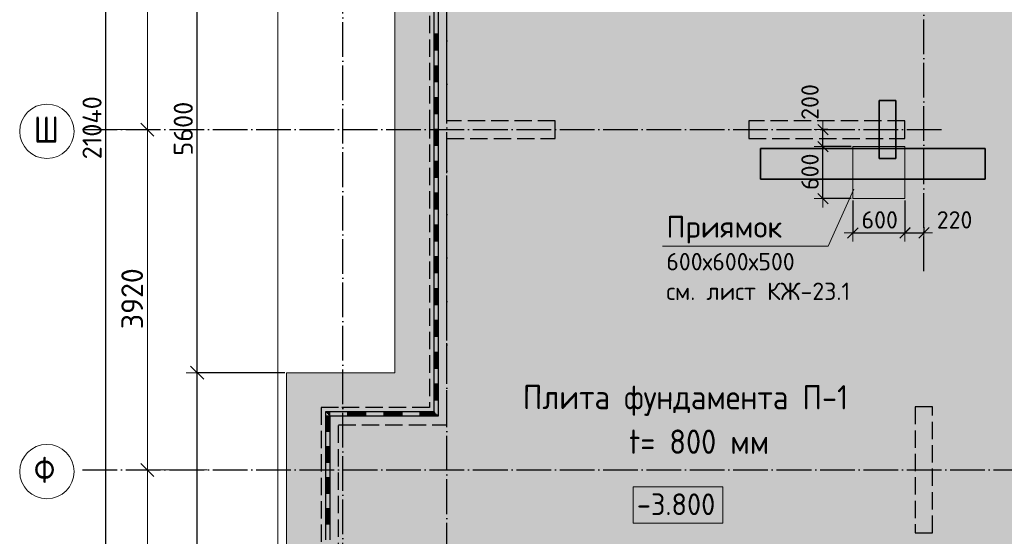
# Model space of a CAD drawing. Header units: millimetres. Extents: x -3725 to 93325, y -74170 to 82591.
# Tile 23 of 133: x -3725 to 7626, y 52575 to 58527. Entities that reach past the tile are written whole.
import ezdxf

# ---------------------------------------------------------------- set-up
doc = ezdxf.new("R2010")
doc.units = ezdxf.units.MM
doc.header["$PDMODE"] = 65
for name, pattern in [('______11', [500, 400, -50, 0, -50]), ('______2', [270, 200, -70]), ('______3', [500, 400, -100]), ('______5', [1100, 800, -100, 100, -100])]:
    doc.linetypes.add(name, pattern=pattern)
for name, color, linetype, lineweight in [('Standard', 7, 'Continuous', 25), ('Балка_ общее', 7, '______3', 13), ('Заливка', 7, 'Continuous', 13), ('Размерная линия_ общее', 7, 'Continuous', 13), ('Размерная линия_ общее_1', 7, 'Continuous', 13), ('Стена_ общее', 7, 'Continuous', 35), ('Текст_ примечание', 7, 'Continuous', 13), ('Фундамент (1)', 7, 'Continuous', 35)]:
    doc.layers.add(name, color=color, linetype=linetype, lineweight=lineweight)
doc.layers.add('Осевая линия_ общее', color=7, linetype='______5', lineweight=13, true_color=0xa0a0a0)
doc.styles.add('ARIAL', font='ARIAL.TTF')
doc.styles.add('ISOCPEUR', font='ISOCPEUR')
doc.dimstyles.new('DIMSTYLE_12', dxfattribs={"dimtxt": 200, "dimasz": 200, "dimexe": 0, "dimexo": 0, "dimgap": 100, "dimtad": 2, "dimdec": 0, "dimrnd": 5, "dimzin": 12, "dimdsep": 46, "dimtxsty": 'ISOCPEUR', "dimblk1": 'ALL_ML_STRICH', "dimblk2": 'ALL_ML_STRICH', "dimsah": 1, "dimcen": 0, "dimclrd": 7, "dimclre": 256, "dimclrt": 7, "dimadec": 0, "dimazin": 0, "dimtfac": 1, "dimtdec": 0, "dimtix": 1, "dimtmove": 2, "dimatfit": 3, "dimfxl": 0, "dimtvp": 1.2, "dimtzin": 0, "dimlwd": 0, "dimlwe": -3, "dimarcsym": 0})
doc.dimstyles.new('DIMSTYLE_13', dxfattribs={"dimtxt": 200, "dimasz": 200, "dimexe": 0, "dimexo": 0, "dimgap": 100, "dimtad": 2, "dimdec": 0, "dimrnd": 5, "dimzin": 12, "dimdsep": 46, "dimtxsty": 'ISOCPEUR', "dimblk1": 'ALL_ML_STRICH', "dimblk2": 'ALL_ML_STRICH', "dimsah": 1, "dimcen": 0, "dimclrd": 7, "dimclre": 256, "dimclrt": 7, "dimadec": 0, "dimazin": 0, "dimtfac": 1, "dimtdec": 0, "dimtix": 1, "dimtmove": 2, "dimatfit": 3, "dimfxl": 0, "dimtzin": 0, "dimlwd": 0, "dimlwe": -3, "dimarcsym": 0})
doc.dimstyles.new('DIMSTYLE_15', dxfattribs={"dimtxt": 200, "dimasz": 200, "dimexe": 0, "dimexo": 0, "dimgap": 100, "dimtad": 2, "dimdec": 0, "dimrnd": 10, "dimzin": 12, "dimdsep": 46, "dimtxsty": 'ISOCPEUR', "dimblk1": 'ALL_ML_STRICH', "dimblk2": 'ALL_ML_STRICH', "dimsah": 1, "dimcen": 0, "dimclrd": 7, "dimclre": 256, "dimclrt": 7, "dimadec": 0, "dimazin": 0, "dimtfac": 1, "dimtdec": 0, "dimtix": 1, "dimtmove": 2, "dimatfit": 3, "dimfxl": 0, "dimtzin": 0, "dimlwd": 0, "dimlwe": -3, "dimarcsym": 0})
doc.dimstyles.new('DIMSTYLE_16', dxfattribs={"dimtxt": 200, "dimasz": 200, "dimexe": 0, "dimexo": 0, "dimgap": 100, "dimtad": 2, "dimdec": 0, "dimrnd": 10, "dimzin": 12, "dimdsep": 46, "dimtxsty": 'ISOCPEUR', "dimblk1": 'ALL_ML_STRICH', "dimblk2": 'ALL_ML_STRICH', "dimsah": 1, "dimcen": 0, "dimclrd": 7, "dimclre": 256, "dimclrt": 7, "dimadec": 0, "dimazin": 0, "dimtfac": 1, "dimtdec": 0, "dimtix": 1, "dimtmove": 2, "dimatfit": 3, "dimfxl": 0, "dimtvp": 1.2, "dimtzin": 0, "dimlwd": 0, "dimlwe": -3, "dimarcsym": 0})
doc.dimstyles.new('DIMSTYLE_17', dxfattribs={"dimtxt": 220, "dimasz": 250, "dimexe": 0, "dimexo": 0, "dimgap": 110, "dimtad": 2, "dimdec": 0, "dimrnd": 1, "dimzin": 12, "dimdsep": 46, "dimtxsty": 'ISOCPEUR', "dimblk1": 'ALL_ML_STRICH', "dimblk2": 'ALL_ML_STRICH', "dimsah": 1, "dimcen": 0, "dimclrd": 7, "dimclre": 256, "dimclrt": 7, "dimadec": 0, "dimazin": 0, "dimtfac": 1, "dimtdec": 0, "dimtix": 1, "dimtmove": 2, "dimatfit": 3, "dimfxl": 0, "dimtzin": 0, "dimlwd": 0, "dimlwe": -3, "dimarcsym": 0})
doc.dimstyles.new('DIMSTYLE_3', dxfattribs={"dimtxt": 220, "dimasz": 250, "dimexe": 0, "dimexo": 0, "dimgap": 110, "dimtad": 2, "dimdec": 0, "dimrnd": 5, "dimzin": 12, "dimdsep": 46, "dimtxsty": 'ISOCPEUR', "dimblk1": 'ALL_ML_STRICH', "dimblk2": 'ALL_ML_STRICH', "dimsah": 1, "dimcen": 0, "dimclrd": 7, "dimclre": 256, "dimclrt": 7, "dimadec": 0, "dimazin": 0, "dimtfac": 1, "dimtdec": 0, "dimtix": 1, "dimtmove": 2, "dimatfit": 3, "dimfxl": 0, "dimtzin": 0, "dimlwd": 0, "dimlwe": -3, "dimarcsym": 0})
doc.dimstyles.new('DIMSTYLE_7', dxfattribs={"dimtxt": 250, "dimasz": 250, "dimexe": 0, "dimexo": 0, "dimgap": 125, "dimtad": 2, "dimdec": 0, "dimrnd": 5, "dimzin": 12, "dimdsep": 46, "dimtxsty": 'ISOCPEUR', "dimblk1": 'ALL_ML_STRICH', "dimblk2": 'ALL_ML_STRICH', "dimsah": 1, "dimcen": 0, "dimclrd": 7, "dimclre": 256, "dimclrt": 7, "dimadec": 0, "dimazin": 0, "dimtfac": 1, "dimtdec": 0, "dimtix": 1, "dimtmove": 2, "dimatfit": 3, "dimfxl": 0, "dimtzin": 0, "dimlwd": 0, "dimlwe": -3, "dimarcsym": 0})

# ---------------------------------------------------------------- blocks, each defined once
blk = doc.blocks.new('ALL_ML_STRICH')
at = {"color": 0, "linetype": 'ByBlock', "lineweight": -2}
for p, q in [((0, -0.5), (0, 0.5)), ((-1, 0), (0.5, 0)), ((-0.3, -0.3), (0.3, 0.3))]:
    blk.add_line(p, q, dxfattribs=at)
blk = doc.blocks.new('*D13')
at = {"layer": 'DEFPOINTS', "color": 7, "linetype": 'Continuous', "lineweight": 13, "transparency": 33554687}
for p in [(-650, 54460), (-1679, 49540), (-650, 49540)]:
    blk.add_point(p, dxfattribs=at)
at = {"layer": 'Размерная линия_ общее', "color": 253, "linetype": 'Continuous', "lineweight": -2, "true_color": 0xa0a0a0, "transparency": 33554687}
for p, q in [((-670, 54460), (-1679, 54460)), ((-670, 49540), (-1679, 49540))]:
    blk.add_line(p, q, dxfattribs=at)
at = {"layer": 'Размерная линия_ общее', "color": 7, "linetype": 'Continuous', "lineweight": -2, "transparency": 33554687}
blk.add_line((-1679, 49540), (-1679, 54460), dxfattribs=at)
at = {"layer": 'Размерная линия_ общее', "color": 7, "linetype": 'Continuous', "lineweight": 13, "transparency": 33554687, "xscale": 250, "yscale": 250, "zscale": 250}
for p, rotation in [((-1679, 54460), 90), ((-1679, 49540), 270)]:
    blk.add_blockref('ALL_ML_STRICH', p, dxfattribs=dict(at, rotation=rotation))
at = {"layer": 'Размерная линия_ общее', "color": 7, "linetype": 'Continuous', "lineweight": 13, "transparency": 33554687, "insert": (-1839, 52000), "char_height": 220, "width": 880, "attachment_point": 5, "rotation": 90, "style": 'ISOCPEUR'}
blk.add_mtext('\\A1;{4920}', dxfattribs=at)
blk = doc.blocks.new('*D14')
at = {"layer": 'DEFPOINTS', "color": 7, "linetype": 'Continuous', "lineweight": 13, "transparency": 33554687}
for p in [(-650, 60060), (-1679, 54460), (-650, 54460)]:
    blk.add_point(p, dxfattribs=at)
at = {"layer": 'Размерная линия_ общее', "color": 253, "linetype": 'Continuous', "lineweight": -2, "true_color": 0xa0a0a0, "transparency": 33554687}
for p, q in [((-670, 60060), (-1679, 60060)), ((-670, 54460), (-1679, 54460))]:
    blk.add_line(p, q, dxfattribs=at)
at = {"layer": 'Размерная линия_ общее', "color": 7, "linetype": 'Continuous', "lineweight": -2, "transparency": 33554687}
blk.add_line((-1679, 54460), (-1679, 60060), dxfattribs=at)
at = {"layer": 'Размерная линия_ общее', "color": 7, "linetype": 'Continuous', "lineweight": 13, "transparency": 33554687, "xscale": 250, "yscale": 250, "zscale": 250}
for p, rotation in [((-1679, 60060), 90), ((-1679, 54460), 270)]:
    blk.add_blockref('ALL_ML_STRICH', p, dxfattribs=dict(at, rotation=rotation))
at = {"layer": 'Размерная линия_ общее', "color": 7, "linetype": 'Continuous', "lineweight": 13, "transparency": 33554687, "insert": (-1839, 57271), "char_height": 220, "width": 880, "attachment_point": 5, "rotation": 90, "style": 'ISOCPEUR'}
blk.add_mtext('\\A1;{5600}', dxfattribs=at)
blk = doc.blocks.new('СЛОЖНЫЙ_ОБЪЕКТ_7')
at = {"layer": 'Стена_ общее', "color": 253, "linetype": '______2', "lineweight": -3, "true_color": 0xa0a0a0, "transparency": 33554687}
for p, q in [((1200, 57360), (1200, 60660)), ((1000, 60460), (1000, 57360)), ((1000, 57360), (1000, 54060)), ((2450, 57360), (1200, 57360)), ((2450, 57160), (2450, 57360)), ((4680, 57360), (4680, 57160)), ((6480, 57360), (4680, 57360)), ((6480, 57160), (6480, 57360)), ((1200, 54060), (1200, 57160)), ((1200, 57160), (2450, 57160)), ((4680, 57160), (6480, 57160)), ((-250, 54060), (-250, 50140)), ((-50, 54060), (-250, 54060)), ((1000, 54060), (-50, 54060)), ((1200, 53860), (1200, 54060)), ((6600, 54065), (6600, 52615)), ((6800, 54065), (6600, 54065)), ((6800, 52615), (6800, 54065)), ((-50, 50140), (-50, 53860)), ((-50, 53860), (1200, 53860)), ((6600, 52615), (6800, 52615))]:
    blk.add_line(p, q, dxfattribs=at)
blk = doc.blocks.new('*D497')
at = {"layer": 'DEFPOINTS', "color": 7, "linetype": 'Continuous', "lineweight": 13, "transparency": 33554687}
for p in [(5880, 57065), (5536, 56465), (5880, 56465)]:
    blk.add_point(p, dxfattribs=at)
at = {"layer": 'Размерная линия_ общее_1', "color": 253, "linetype": 'Continuous', "lineweight": -2, "true_color": 0xa0a0a0, "transparency": 33554687}
for p, q in [((5860, 57065), (5536, 57065)), ((5860, 56465), (5536, 56465))]:
    blk.add_line(p, q, dxfattribs=at)
at = {"layer": 'Размерная линия_ общее_1', "color": 7, "linetype": 'Continuous', "lineweight": -2, "transparency": 33554687}
blk.add_line((5536, 56465), (5536, 57065), dxfattribs=at)
at = {"layer": 'Размерная линия_ общее_1', "color": 7, "linetype": 'Continuous', "lineweight": 13, "transparency": 33554687, "xscale": 200, "yscale": 200, "zscale": 200}
for p, rotation in [((5536, 57065), 90), ((5536, 56465), 270)]:
    blk.add_blockref('ALL_ML_STRICH', p, dxfattribs=dict(at, rotation=rotation))
at = {"layer": 'Размерная линия_ общее_1', "color": 7, "linetype": 'Continuous', "lineweight": 13, "transparency": 33554687, "insert": (5386, 56775), "char_height": 200, "width": 600, "attachment_point": 5, "rotation": 90, "style": 'ISOCPEUR'}
blk.add_mtext('\\A1;{600}', dxfattribs=at)
blk = doc.blocks.new('*D498')
at = {"layer": 'DEFPOINTS', "color": 7, "linetype": 'Continuous', "lineweight": 13, "transparency": 33554687}
for p in [(5612, 57260), (5536, 57065), (5880, 57065)]:
    blk.add_point(p, dxfattribs=at)
at = {"layer": 'Размерная линия_ общее_1', "color": 253, "linetype": 'Continuous', "lineweight": -2, "true_color": 0xa0a0a0, "transparency": 33554687}
for p, q in [((5592, 57260), (5536, 57260)), ((5860, 57065), (5536, 57065))]:
    blk.add_line(p, q, dxfattribs=at)
at = {"layer": 'Размерная линия_ общее_1', "color": 7, "linetype": 'Continuous', "lineweight": -2, "transparency": 33554687}
blk.add_line((5536, 57065), (5536, 57260), dxfattribs=at)
at = {"layer": 'Размерная линия_ общее_1', "color": 7, "linetype": 'Continuous', "lineweight": 13, "transparency": 33554687, "xscale": 200, "yscale": 200, "zscale": 200}
for p, rotation in [((5536, 57260), 90), ((5536, 57065), 270)]:
    blk.add_blockref('ALL_ML_STRICH', p, dxfattribs=dict(at, rotation=rotation))
at = {"layer": 'Размерная линия_ общее_1', "color": 7, "linetype": 'Continuous', "lineweight": 13, "transparency": 33554687, "insert": (5386, 57579), "char_height": 200, "width": 600, "attachment_point": 5, "rotation": 90, "style": 'ISOCPEUR'}
blk.add_mtext('\\A1;{200}', dxfattribs=at)
blk = doc.blocks.new('*D499')
at = {"layer": 'DEFPOINTS', "color": 7, "linetype": 'Continuous', "lineweight": 13, "transparency": 33554687}
for p in [(5880, 56465), (6480, 56465), (5880, 56070.73901)]:
    blk.add_point(p, dxfattribs=at)
at = {"layer": 'Размерная линия_ общее_1', "color": 253, "linetype": 'Continuous', "lineweight": -2, "true_color": 0xa0a0a0, "transparency": 33554687}
for p, q in [((5880, 56445), (5880, 56070.73901)), ((6480, 56445), (6480, 56070.73901))]:
    blk.add_line(p, q, dxfattribs=at)
at = {"layer": 'Размерная линия_ общее_1', "color": 7, "linetype": 'Continuous', "lineweight": -2, "transparency": 33554687}
blk.add_line((5880, 56070.73901), (6480, 56070.73901), dxfattribs=at)
at = {"layer": 'Размерная линия_ общее_1', "color": 7, "linetype": 'Continuous', "lineweight": 13, "transparency": 33554687, "xscale": 200, "yscale": 200, "zscale": 200, "rotation": 180}
blk.add_blockref('ALL_ML_STRICH', (5880, 56070.73901), dxfattribs=at)
at = {"layer": 'Размерная линия_ общее_1', "color": 7, "linetype": 'Continuous', "lineweight": 13, "transparency": 33554687, "xscale": 200, "yscale": 200, "zscale": 200}
blk.add_blockref('ALL_ML_STRICH', (6480, 56070.73901), dxfattribs=at)
at = {"layer": 'Размерная линия_ общее_1', "color": 7, "linetype": 'Continuous', "lineweight": 13, "transparency": 33554687, "insert": (6190, 56220.73901), "char_height": 200, "width": 600, "attachment_point": 5, "style": 'ISOCPEUR'}
blk.add_mtext('\\A1;{600}', dxfattribs=at)
blk = doc.blocks.new('*D500')
at = {"layer": 'DEFPOINTS', "color": 7, "linetype": 'Continuous', "lineweight": 13, "transparency": 33554687}
for p in [(6480, 56465), (6700, 56157), (6480, 56071)]:
    blk.add_point(p, dxfattribs=at)
at = {"layer": 'Размерная линия_ общее_1', "color": 253, "linetype": 'Continuous', "lineweight": -2, "true_color": 0xa0a0a0, "transparency": 33554687}
for p, q in [((6480, 56445), (6480, 56071)), ((6700, 56137), (6700, 56071))]:
    blk.add_line(p, q, dxfattribs=at)
at = {"layer": 'Размерная линия_ общее_1', "color": 7, "linetype": 'Continuous', "lineweight": -2, "transparency": 33554687}
blk.add_line((6480, 56071), (6700, 56071), dxfattribs=at)
at = {"layer": 'Размерная линия_ общее_1', "color": 7, "linetype": 'Continuous', "lineweight": 13, "transparency": 33554687, "xscale": 200, "yscale": 200, "zscale": 200, "rotation": 180}
blk.add_blockref('ALL_ML_STRICH', (6480, 56071), dxfattribs=at)
at = {"layer": 'Размерная линия_ общее_1', "color": 7, "linetype": 'Continuous', "lineweight": 13, "transparency": 33554687, "xscale": 200, "yscale": 200, "zscale": 200}
blk.add_blockref('ALL_ML_STRICH', (6700, 56071), dxfattribs=at)
at = {"layer": 'Размерная линия_ общее_1', "color": 7, "linetype": 'Continuous', "lineweight": 13, "transparency": 33554687, "insert": (7053, 56221), "char_height": 200, "width": 600, "attachment_point": 5, "style": 'ISOCPEUR'}
blk.add_mtext('\\A1;{220}', dxfattribs=at)
blk = doc.blocks.new('ЭЛЕМЕНТ_УЗОРА_4')
at = {"layer": 'Standard', "color": 7, "linetype": 'Continuous', "lineweight": 25, "transparency": 33554687}
for p, q in [((1050, 58727), (1050, 58360)), ((1100, 58727), (1100, 58360)), ((1050, 58360), (1050, 57993)), ((1100, 58360), (1050, 58360)), ((1100, 58360), (1050, 58360)), ((1060, 58360), (1060, 58177)), ((1070, 58360), (1070, 58177)), ((1080, 58360), (1080, 58177)), ((1090, 58360), (1090, 58177)), ((1100, 58360), (1100, 57993)), ((1100, 58177), (1050, 58177)), ((1050, 57993), (1050, 57627)), ((1100, 57993), (1050, 57993)), ((1100, 57993), (1050, 57993)), ((1060, 57993), (1060, 57810)), ((1070, 57993), (1070, 57810)), ((1080, 57993), (1080, 57810)), ((1090, 57993), (1090, 57810)), ((1100, 57993), (1100, 57627)), ((1100, 57810), (1050, 57810)), ((1050, 57627), (1050, 57260)), ((1100, 57627), (1050, 57627)), ((1100, 57627), (1050, 57627)), ((1060, 57627), (1060, 57443)), ((1070, 57627), (1070, 57443)), ((1080, 57627), (1080, 57443)), ((1090, 57627), (1090, 57443)), ((1100, 57627), (1100, 57260)), ((1100, 57443), (1050, 57443)), ((1050, 57260), (1050, 56893)), ((1100, 57260), (1050, 57260)), ((1100, 57260), (1050, 57260)), ((1060, 57260), (1060, 57077)), ((1070, 57260), (1070, 57077)), ((1080, 57260), (1080, 57077)), ((1090, 57260), (1090, 57077)), ((1100, 57260), (1100, 56893)), ((1100, 57077), (1050, 57077)), ((1050, 56893), (1050, 56527)), ((1100, 56893), (1050, 56893)), ((1100, 56893), (1050, 56893)), ((1060, 56893), (1060, 56710)), ((1070, 56893), (1070, 56710)), ((1080, 56893), (1080, 56710)), ((1090, 56893), (1090, 56710)), ((1100, 56893), (1100, 56527)), ((1100, 56710), (1050, 56710)), ((1050, 56527), (1050, 56160)), ((1100, 56527), (1050, 56527)), ((1100, 56527), (1050, 56527)), ((1060, 56527), (1060, 56343)), ((1070, 56527), (1070, 56343)), ((1080, 56527), (1080, 56343)), ((1090, 56527), (1090, 56343)), ((1100, 56527), (1100, 56160)), ((1100, 56343), (1050, 56343)), ((1050, 56160), (1050, 55793)), ((1100, 56160), (1050, 56160)), ((1100, 56160), (1050, 56160)), ((1060, 56160), (1060, 55977)), ((1070, 56160), (1070, 55977)), ((1080, 56160), (1080, 55977)), ((1090, 56160), (1090, 55977)), ((1100, 56160), (1100, 55793)), ((1100, 55977), (1050, 55977)), ((1050, 55793), (1050, 55427)), ((1100, 55793), (1050, 55793)), ((1100, 55793), (1050, 55793)), ((1060, 55793), (1060, 55610)), ((1070, 55793), (1070, 55610)), ((1080, 55793), (1080, 55610)), ((1090, 55793), (1090, 55610)), ((1100, 55793), (1100, 55427)), ((1100, 55610), (1050, 55610)), ((1050, 55427), (1050, 55060)), ((1100, 55427), (1050, 55427)), ((1100, 55427), (1050, 55427)), ((1060, 55427), (1060, 55243)), ((1070, 55427), (1070, 55243)), ((1080, 55427), (1080, 55243)), ((1090, 55427), (1090, 55243)), ((1100, 55427), (1100, 55060)), ((1100, 55243), (1050, 55243)), ((1050, 55060), (1050, 54693)), ((1100, 55060), (1050, 55060)), ((1100, 55060), (1050, 55060)), ((1060, 55060), (1060, 54877)), ((1070, 55060), (1070, 54877)), ((1080, 55060), (1080, 54877)), ((1090, 55060), (1090, 54877)), ((1100, 55060), (1100, 54693)), ((1100, 54877), (1050, 54877)), ((1050, 54693), (1050, 54327)), ((1100, 54693), (1050, 54693)), ((1100, 54693), (1050, 54693)), ((1060, 54693), (1060, 54510)), ((1070, 54693), (1070, 54510)), ((1080, 54693), (1080, 54510)), ((1090, 54693), (1090, 54510)), ((1100, 54693), (1100, 54327)), ((1100, 54510), (1050, 54510)), ((1050, 54327), (1050, 54010)), ((1100, 54327), (1050, 54327)), ((1100, 54327), (1050, 54327)), ((1060, 54327), (1060, 54143)), ((1070, 54327), (1070, 54143)), ((1080, 54327), (1080, 54143)), ((1090, 54327), (1090, 54143)), ((1100, 54143), (1050, 54143)), ((-150, 54010), (-200, 54010)), ((-200, 54010), (-200, 53960)), ((-200, 53960), (-200, 53604)), ((-150, 53960), (-200, 53960)), ((-150, 53960), (-200, 53960)), ((-150, 54000), (-190, 54000)), ((-190, 53960), (-190, 53782)), ((-150, 53990), (-180, 53990)), ((-180, 53960), (-180, 53782)), ((-150, 53980), (-170, 53980)), ((-170, 53960), (-170, 53782)), ((-150, 53970), (-160, 53970)), ((-160, 53960), (-160, 53782)), ((267, 54010), (-150, 54010)), ((-150, 53960), (-150, 54010)), ((-150, 53960), (-150, 54010)), ((267, 53960), (-150, 53960)), ((-150, 53960), (-150, 53960)), ((-150, 53960), (-150, 53960)), ((-150, 53960), (-150, 53604)), ((58, 53960), (58, 54010)), ((267, 54000), (58, 54000)), ((267, 53990), (58, 53990)), ((267, 53980), (58, 53980)), ((267, 53970), (58, 53970)), ((683, 54010), (267, 54010)), ((267, 53960), (267, 54010)), ((267, 53960), (267, 54010)), ((683, 53960), (267, 53960)), ((475, 53960), (475, 54010)), ((683, 54000), (475, 54000)), ((683, 53990), (475, 53990)), ((683, 53980), (475, 53980)), ((683, 53970), (475, 53970)), ((1050, 54010), (683, 54010)), ((683, 53960), (683, 54010)), ((683, 53960), (683, 54010)), ((1100, 53960), (683, 53960)), ((892, 53960), (892, 54010)), ((1060, 54000), (892, 54000)), ((1070, 53990), (892, 53990)), ((1080, 53980), (892, 53980)), ((1090, 53970), (892, 53970)), ((1100, 53960), (1100, 53960)), ((1100, 53960), (1100, 53960)), ((1100, 53960), (1100, 53960)), ((-150, 53782), (-200, 53782)), ((-200, 53604), (-200, 53247)), ((-150, 53604), (-200, 53604)), ((-150, 53604), (-200, 53604)), ((-190, 53604), (-190, 53425)), ((-180, 53604), (-180, 53425)), ((-170, 53604), (-170, 53425)), ((-160, 53604), (-160, 53425)), ((-150, 53604), (-150, 53247)), ((-150, 53425), (-200, 53425)), ((-200, 53247), (-200, 52891)), ((-150, 53247), (-200, 53247)), ((-150, 53247), (-200, 53247)), ((-190, 53247), (-190, 53069)), ((-180, 53247), (-180, 53069)), ((-170, 53247), (-170, 53069)), ((-160, 53247), (-160, 53069)), ((-150, 53247), (-150, 52891)), ((-150, 53069), (-200, 53069)), ((-200, 52891), (-200, 52535)), ((-150, 52891), (-200, 52891)), ((-150, 52891), (-200, 52891)), ((-190, 52891), (-190, 52713)), ((-180, 52891), (-180, 52713)), ((-170, 52891), (-170, 52713)), ((-160, 52891), (-160, 52713)), ((-150, 52891), (-150, 52535)), ((-150, 52713), (-200, 52713))]:
    blk.add_line(p, q, dxfattribs=at)
blk.add_lwpolyline([(1100, 54327), (1100, 53960), (1100, 53960)], dxfattribs=at)
blk = doc.blocks.new('*D533')
at = {"layer": 'DEFPOINTS', "color": 7, "linetype": 'Continuous', "lineweight": 13, "transparency": 33554687}
for p in [(-2849, 67780), (-3000, 46740), (-2731, 46740)]:
    blk.add_point(p, dxfattribs=at)
at = {"layer": 'Размерная линия_ общее', "color": 253, "linetype": 'Continuous', "lineweight": -2, "true_color": 0xa0a0a0, "transparency": 33554687}
for p, q in [((-2949, 67780), (-2731, 67780)), ((-2731, 46740), (-2731, 46740))]:
    blk.add_line(p, q, dxfattribs=at)
at = {"layer": 'Размерная линия_ общее', "color": 7, "linetype": 'Continuous', "lineweight": -2, "transparency": 33554687}
blk.add_line((-2731, 46740), (-2731, 67780), dxfattribs=at)
at = {"layer": 'Размерная линия_ общее', "color": 7, "linetype": 'Continuous', "lineweight": 13, "transparency": 33554687, "xscale": 250, "yscale": 250, "zscale": 250}
for p, rotation in [((-2731, 67780), 90), ((-2731, 46740), 270)]:
    blk.add_blockref('ALL_ML_STRICH', p, dxfattribs=dict(at, rotation=rotation))
at = {"layer": 'Размерная линия_ общее', "color": 7, "linetype": 'Continuous', "lineweight": 13, "transparency": 33554687, "insert": (-2891, 57282), "char_height": 220, "width": 1100, "attachment_point": 5, "rotation": 90, "style": 'ISOCPEUR'}
blk.add_mtext('\\A1;{21040}', dxfattribs=at)
blk = doc.blocks.new('*D552')
at = {"layer": 'DEFPOINTS', "color": 7, "linetype": 'Continuous', "lineweight": 13, "transparency": 33554687}
for p in [(-1554, 53340), (-2253, 50040), (-1978, 50040)]:
    blk.add_point(p, dxfattribs=at)
at = {"layer": 'Балка_ общее', "color": 251, "linetype": 'Continuous', "lineweight": -2, "true_color": 0x656565, "transparency": 33554687}
for p, q in [((-1564, 53340), (-2253, 53340)), ((-1988, 50040), (-2253, 50040))]:
    blk.add_line(p, q, dxfattribs=at)
at = {"layer": 'Балка_ общее', "color": 7, "linetype": 'Continuous', "lineweight": -2, "transparency": 33554687}
blk.add_line((-2253, 50040), (-2253, 53340), dxfattribs=at)
at = {"layer": 'Балка_ общее', "color": 7, "linetype": 'Continuous', "lineweight": 13, "transparency": 33554687, "xscale": 250, "yscale": 250, "zscale": 250}
for p, rotation in [((-2253, 53340), 90), ((-2253, 50040), 270)]:
    blk.add_blockref('ALL_ML_STRICH', p, dxfattribs=dict(at, rotation=rotation))
at = {"layer": 'Балка_ общее', "color": 7, "linetype": 'Continuous', "lineweight": 13, "transparency": 33554687, "insert": (-2428, 51702), "char_height": 250, "width": 1000, "attachment_point": 5, "rotation": 90, "style": 'ISOCPEUR'}
blk.add_mtext('\\A1;{3300}', dxfattribs=at)
blk = doc.blocks.new('*D553')
at = {"layer": 'DEFPOINTS', "color": 7, "linetype": 'Continuous', "lineweight": 13, "transparency": 33554687}
for p in [(-2763, 57260), (-2253, 53340), (-1554, 53340)]:
    blk.add_point(p, dxfattribs=at)
at = {"layer": 'Балка_ общее', "color": 251, "linetype": 'Continuous', "lineweight": -2, "true_color": 0x656565, "transparency": 33554687}
for p, q in [((-2753, 57260), (-2253, 57260)), ((-1564, 53340), (-2253, 53340))]:
    blk.add_line(p, q, dxfattribs=at)
at = {"layer": 'Балка_ общее', "color": 7, "linetype": 'Continuous', "lineweight": -2, "transparency": 33554687}
blk.add_line((-2253, 53340), (-2253, 57260), dxfattribs=at)
at = {"layer": 'Балка_ общее', "color": 7, "linetype": 'Continuous', "lineweight": 13, "transparency": 33554687, "xscale": 250, "yscale": 250, "zscale": 250}
for p, rotation in [((-2253, 57260), 90), ((-2253, 53340), 270)]:
    blk.add_blockref('ALL_ML_STRICH', p, dxfattribs=dict(at, rotation=rotation))
at = {"layer": 'Балка_ общее', "color": 7, "linetype": 'Continuous', "lineweight": 13, "transparency": 33554687, "insert": (-2428, 55312), "char_height": 250, "width": 1000, "attachment_point": 5, "rotation": 90, "style": 'ISOCPEUR'}
blk.add_mtext('\\A1;{3920}', dxfattribs=at)
blk = doc.blocks.new('*D554')
at = {"layer": 'DEFPOINTS', "color": 7, "linetype": 'Continuous', "lineweight": 13, "transparency": 33554687}
for p in [(-1686, 61180), (-2763, 57260), (-2253, 57260)]:
    blk.add_point(p, dxfattribs=at)
at = {"layer": 'Балка_ общее', "color": 251, "linetype": 'Continuous', "lineweight": -2, "true_color": 0x656565, "transparency": 33554687}
for p, q in [((-1696, 61180), (-2253, 61180)), ((-2753, 57260), (-2253, 57260))]:
    blk.add_line(p, q, dxfattribs=at)
at = {"layer": 'Балка_ общее', "color": 7, "linetype": 'Continuous', "lineweight": -2, "transparency": 33554687}
blk.add_line((-2253, 57260), (-2253, 61180), dxfattribs=at)
at = {"layer": 'Балка_ общее', "color": 7, "linetype": 'Continuous', "lineweight": 13, "transparency": 33554687, "xscale": 250, "yscale": 250, "zscale": 250}
for p, rotation in [((-2253, 61180), 90), ((-2253, 57260), 270)]:
    blk.add_blockref('ALL_ML_STRICH', p, dxfattribs=dict(at, rotation=rotation))
at = {"layer": 'Балка_ общее', "color": 7, "linetype": 'Continuous', "lineweight": 13, "transparency": 33554687, "insert": (-2428, 59232), "char_height": 250, "width": 1000, "attachment_point": 5, "rotation": 90, "style": 'ISOCPEUR'}
blk.add_mtext('\\A1;{3920}', dxfattribs=at)
blk = doc.blocks.new('СЛОЖНЫЙ_ОБЪЕКТ_9')
at = {"layer": 'Осевая линия_ общее', "color": 253, "linetype": '______11', "lineweight": -3, "true_color": 0xa0a0a0, "transparency": 33554687}
for p, q in [((0, 49097.3), (0, 70740)), ((1200, 45830), (1200, 70740)), ((6700, 55630), (6700, 70740)), ((-3000, 57260), (6940, 57260)), ((-3000, 53340), (14900, 53340))]:
    blk.add_line(p, q, dxfattribs=at)
at = {"layer": 'Осевая линия_ общее', "color": 7, "linetype": 'Continuous', "lineweight": 13, "transparency": 33554687}
for centre in [(-3411.6, 57240.5), (-3411.6, 53320.5)]:
    blk.add_circle(centre, 313.4, dxfattribs=at)
at = {"layer": 'Осевая линия_ общее', "color": 7, "linetype": 'Continuous', "lineweight": 13, "transparency": 33554687, "char_height": 300, "width": 425, "attachment_point": 7, "style": 'ISOCPEUR'}
for s, insert in [('\\W0.83;Ш', (-3561.6, 57110)), ('\\W0.83;Ф', (-3561.6, 53190))]:
    blk.add_mtext(s, dxfattribs=dict(at, insert=insert))
at = {"layer": 'Балка_ общее', "color": 7, "linetype": 'Continuous', "lineweight": 13, "transparency": 33554687}
for base, p1, p2, picture, middle in [((-2253.1, 61180), (-2753.1, 57260), (-1696.5, 61180), '*D554', (-2428.1, 59232.5)), ((-2253.1, 57260), (-1564.2, 53340), (-2753.1, 57260), '*D553', (-2428.1, 55312.5)), ((-2253.1, 53340), (-1987.5, 50040), (-1564.2, 53340), '*D552', (-2428.1, 51702.5))]:
    dim = blk.add_linear_dim(base=base, p1=p1, p2=p2, angle=90, dimstyle='DIMSTYLE_7', override={"dimpost": '<>', "dimclrd": 7, "dimclre": 251, "dimclrt": 7, "dimlwd": 0, "dimlwe": 65533}, dxfattribs=at)
    dim.commit()
    dim.dimension.update_dxf_attribs({"geometry": picture, "text_midpoint": middle, "dimtype": 160})

msp = doc.modelspace()

# ---------------------------------------------------------------- hatches: boundary and pattern name
at = {"layer": 'Заливка', "linetype": 'Continuous', "lineweight": 13, "transparency": 33554687}
h = msp.add_hatch(color=9, dxfattribs=at)
h.paths.add_polyline_path([(14500, 68280), (600, 68280), (600, 64980), (-650, 64980), (-650, 60060), (600, 60060), (600, 54460), (-650, 54460), (-650, 49540), (600, 49540), (600, 46640), (14500, 46640), (14500, 52830), (16340, 52830), (16340, 61690), (14500, 61690)])
h.paths.add_polyline_path([(5880, 57065), (6480, 57065), (6480, 56465), (5880, 56465)], flags=16)
msp.add_hatch(color=8, dxfattribs=at).paths.add_polyline_path([(6480, 57065), (5880, 57065), (5880, 56465), (6480, 56465)])

# ---------------------------------------------------------------- linework, layer by layer
at = {"layer": 'Standard', "color": 52, "linetype": 'Continuous', "lineweight": 13, "transparency": 33554687}
for p, q in [((6374.6, 57596.9), (6184, 57596.9)), ((6374.6, 57596.9), (6184, 57596.9)), ((6184, 57596.9), (6184, 56926.9)), ((6184, 56926.9), (6184, 57596.9)), ((6374.6, 57596.9), (6374.6, 56926.9)), ((6374.6, 56926.9), (6374.6, 57596.9)), ((4816.2, 57043.6), (4816.2, 56688.4)), ((7406.2, 57043.6), (4816.2, 57043.6)), ((4816.2, 57043.6), (4816.2, 56688.4)), ((7406.2, 57043.6), (4816.2, 57043.6)), ((7406.2, 56688.4), (7406.2, 57043.6)), ((7406.2, 56688.4), (7406.2, 57043.6)), ((6374.6, 56926.9), (6184, 56926.9)), ((6374.6, 56926.9), (6184, 56926.9)), ((4816.2, 56688.4), (7406.2, 56688.4)), ((4816.2, 56688.4), (7406.2, 56688.4))]:
    msp.add_line(p, q, dxfattribs=at)
at = {"layer": 'Standard', "color": 52, "linetype": 'Continuous', "lineweight": 35, "transparency": 33554687}
for p, q in [((6374.6, 57596.9), (6184, 57596.9)), ((6374.6, 57596.9), (6184, 57596.9)), ((6184, 57596.9), (6184, 56926.9)), ((6184, 56926.9), (6184, 57596.9)), ((6374.6, 57596.9), (6374.6, 56926.9)), ((6374.6, 56926.9), (6374.6, 57596.9)), ((4816.2, 57043.6), (4816.2, 56688.4)), ((7406.2, 57043.6), (4816.2, 57043.6)), ((4816.2, 57043.6), (4816.2, 56688.4)), ((7406.2, 57043.6), (4816.2, 57043.6)), ((7406.2, 56688.4), (7406.2, 57043.6)), ((7406.2, 56688.4), (7406.2, 57043.6)), ((6374.6, 56926.9), (6184, 56926.9)), ((6374.6, 56926.9), (6184, 56926.9)), ((4816.2, 56688.4), (7406.2, 56688.4)), ((4816.2, 56688.4), (7406.2, 56688.4))]:
    msp.add_line(p, q, dxfattribs=at)
at = {"layer": 'Standard', "color": 7, "linetype": 'Continuous', "lineweight": 18, "transparency": 33554687}
msp.add_lwpolyline([(-750, 46540), (16440, 46540), (16440, 68380), (-750, 68380), (-750, 46540)], dxfattribs=at)
at = {"layer": 'Standard', "color": 7, "linetype": 'Continuous', "lineweight": 13, "transparency": 33554687}
msp.add_lwpolyline([(5891.2, 56572.8), (5596.7, 55916.3), (3686.7, 55916.3)], dxfattribs=at)
at = {"layer": 'Текст_ примечание', "color": 7, "linetype": 'Continuous', "lineweight": 13, "transparency": 33554687}
msp.add_lwpolyline([(3348.5, 52727.7), (4381.8, 52726.7), (4382.2, 53143.4), (3348.9, 53144.4), (3348.5, 52727.7)], dxfattribs=at)
at = {"layer": 'Фундамент (1)', "color": 7, "lineweight": 18, "transparency": 33554687}
for p, q in [((600, 54460), (600, 60060)), ((5880, 57065), (5880, 56465)), ((6480, 57065), (5880, 57065)), ((6480, 56465), (6480, 57065)), ((5880, 56465), (6480, 56465)), ((-650, 49540), (-650, 54460)), ((-650, 54460), (600, 54460))]:
    msp.add_line(p, q, dxfattribs=at)
at = {"layer": 'Фундамент (1)', "color": 7, "linetype": 'Continuous', "lineweight": 18, "transparency": 33554687}
for p, q in [((600, 54460), (600, 60060)), ((5880, 57065), (5880, 56465)), ((6480, 57065), (5880, 57065)), ((6480, 56465), (6480, 57065)), ((5880, 56465), (6480, 56465)), ((-650, 49540), (-650, 54460)), ((-650, 54460), (600, 54460))]:
    msp.add_line(p, q, dxfattribs=at)

# ---------------------------------------------------------------- block references
at = {"layer": 'Standard', "color": 7, "linetype": 'Continuous', "lineweight": 25, "transparency": 33554687}
msp.add_blockref('ЭЛЕМЕНТ_УЗОРА_4', (0, 0), dxfattribs=at)
at = {"layer": 'Балка_ общее', "color": 7, "linetype": 'Continuous', "lineweight": 13, "transparency": 33554687}
msp.add_blockref('СЛОЖНЫЙ_ОБЪЕКТ_9', (0, 0), dxfattribs=at)
at = {"layer": 'Стена_ общее', "color": 253, "linetype": '______2', "lineweight": -3, "true_color": 0xa0a0a0, "transparency": 33554687}
msp.add_blockref('СЛОЖНЫЙ_ОБЪЕКТ_7', (0, 0), dxfattribs=at)

# ---------------------------------------------------------------- texts
at = {"layer": 'Standard', "color": 7, "linetype": 'Continuous', "lineweight": 13, "transparency": 33554687, "insert": (3729.5, 56265.8), "char_height": 250, "width": 2562.295, "attachment_point": 1, "line_spacing_factor": 1.024096, "style": 'ARIAL'}
msp.add_mtext('\\A1;{\\fISOCPEUR|i0|b0;\\H250.000000;\\W1.000000;\\C7;Приямок}\\P{\\fISOCPEUR|i0|b0;\\H200.000000;\\W1.000000;\\C7;600х600х500}\\P{\\fISOCPEUR|i0|b0;\\H200.000000;\\W1.000000;\\C7;см. лист КЖ-23.1}\\P', dxfattribs=at)
at = {"layer": 'Текст_ примечание', "transparency": 33554687, "char_height": 280, "rotation": 359.94475, "style": 'ISOCPEUR'}
for s, insert, width, attachment_point in [('\\A1;{\\fISOCPEUR|i0|b0;\\H279.999995;\\W0.909091;\\C7;Плита фундамента П-1}\\P', (3950.7, 54140.1), 3891.196, 5), ('\\A1;{\\fISOCPEUR|i0|b0;\\H279.999995;\\W0.909091;\\C7;t= 800 мм}\\P', (3299.9, 53525.6), 1701.477, 7)]:
    msp.add_mtext(s, dxfattribs=dict(at, insert=insert, width=width, attachment_point=attachment_point))
at = {"layer": 'Текст_ примечание', "color": 7, "linetype": 'Continuous', "lineweight": 13, "transparency": 33554687, "insert": (3390.2, 52819.3), "char_height": 250, "width": 1067.863, "attachment_point": 7, "rotation": 359.94475, "style": 'ISOCPEUR'}
msp.add_mtext('\\W0.95;-3.800', dxfattribs=at)

# ---------------------------------------------------------------- dimensions: what is measured, and where the dimension line sits
at = {"layer": 'Размерная линия_ общее', "color": 7, "linetype": 'Continuous', "lineweight": 13, "transparency": 33554687}
for base, p1, p2, dimstyle, picture, middle in [((-2730.6, 67780), (-2730.6, 46740), (-2949, 67780), 'DIMSTYLE_17', '*D533', (-2890.6, 57282)), ((-1678.7, 60060), (-670, 54460), (-670, 60060), 'DIMSTYLE_3', '*D14', (-1838.7, 57271)), ((-1678.7, 54460), (-670, 49540), (-670, 54460), 'DIMSTYLE_3', '*D13', (-1838.7, 52000))]:
    dim = msp.add_linear_dim(base=base, p1=p1, p2=p2, angle=90, dimstyle=dimstyle, override={"dimpost": '<>', "dimclrd": 7, "dimclre": 253, "dimclrt": 7, "dimlwd": 0, "dimlwe": 65533}, dxfattribs=at)
    dim.commit()
    dim.dimension.update_dxf_attribs({"geometry": picture, "text_midpoint": middle, "dimtype": 160})
at = {"layer": 'Размерная линия_ общее_1', "color": 7, "linetype": 'Continuous', "lineweight": 13, "transparency": 33554687}
for base, p1, p2, dimstyle, picture, middle in [((5535.9, 57260), (5860, 57065), (5592.1, 57260), 'DIMSTYLE_16', '*D498', (5385.7, 57579)), ((5535.9, 57065), (5860, 56465), (5860, 57065), 'DIMSTYLE_15', '*D497', (5385.9, 56775))]:
    dim = msp.add_linear_dim(base=base, p1=p1, p2=p2, angle=90, dimstyle=dimstyle, override={"dimpost": '<>', "dimclrd": 7, "dimclre": 253, "dimclrt": 7, "dimlwd": 0, "dimlwe": 65533}, dxfattribs=at)
    dim.commit()
    dim.dimension.update_dxf_attribs({"geometry": picture, "text_midpoint": middle, "dimtype": 160})
for base, p1, p2, dimstyle, picture, middle in [((6480, 56070.7), (5880, 56445), (6480, 56445), 'DIMSTYLE_13', '*D499', (6190, 56220.7)), ((6700, 56070.7), (6480, 56445), (6700, 56136.8), 'DIMSTYLE_12', '*D500', (7053.2, 56220.9))]:
    dim = msp.add_linear_dim(base=base, p1=p1, p2=p2, dimstyle=dimstyle, override={"dimpost": '<>', "dimclrd": 7, "dimclre": 253, "dimclrt": 7, "dimlwd": 0, "dimlwe": 65533}, dxfattribs=at)
    dim.commit()
    dim.dimension.update_dxf_attribs({"geometry": picture, "text_midpoint": middle, "dimtype": 160})

doc.saveas('drawing.dxf')
